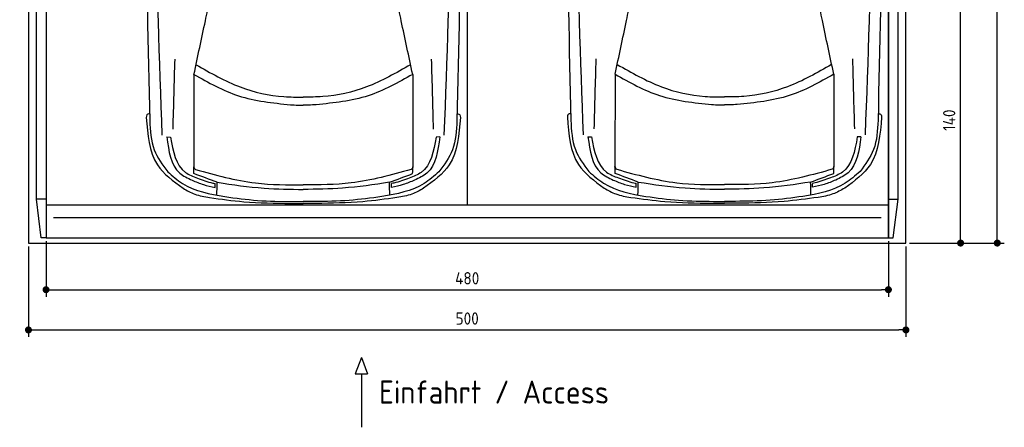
# Model space of a CAD drawing. Header units: millimetres. Extents: x -20 to 5611, y -1049 to 5673.
# Tile 1 of 3: x 0 to 5611, y -1049 to 1272. Entities that reach past the tile are written whole.
import ezdxf

# ---------------------------------------------------------------- set-up
doc = ezdxf.new("R2010")
doc.units = ezdxf.units.MM
for name, color, linetype in [('4', 3, 'Continuous'), ('5', 3, 'Continuous'), ('car', 10, 'Continuous')]:
    doc.layers.add(name, color=color, linetype=linetype)
doc.styles.get("Standard").update_dxf_attribs({"font": 'ISOCP.SHX'})
doc.dimstyles.new('GEN-ISO', dxfattribs={"dimscale": 20, "dimtxt": 3.5, "dimasz": 2, "dimexe": 2, "dimexo": 1, "dimgap": 1.5, "dimtad": 1, "dimdec": 1, "dimdsep": 46, "dimtxsty": 'Standard', "dimblk": 'PUNKT', "dimcen": 2, "dimclrd": 256, "dimclre": 256, "dimclrt": 2, "dimadec": 0, "dimazin": 0, "dimtp": 0.1, "dimtm": 0.1, "dimtfac": 0.71, "dimtdec": 1, "dimtmove": 2, "dimatfit": 3, "dimldrblk": 'PUNKT', "dimfxl": 0, "dimtolj": 1, "dimarcsym": 0})

# ---------------------------------------------------------------- blocks, each defined once
blk = doc.blocks.new('PUNKT')
at = {"layer": '4', "color": 0, "linetype": 'ByBlock'}
blk.add_line((-0.5, 0), (-1, 0), dxfattribs=at)
at = {"layer": '4', "color": 0, "linetype": 'ByBlock', "const_width": 0.5}
blk.add_lwpolyline([(-0.25, 0, 1), (0.25, 0, 1)], format="xyb", close=True, dxfattribs=at)
blk = doc.blocks.new('*D5')
at = {"layer": '5', "lineweight": -2}
for p, q in [((5120, 5300), (5610.6, 5300)), ((5570.6, 40), (5570.6, 5260)), ((5070, 0), (5610.6, 0))]:
    blk.add_line(p, q, dxfattribs=at)
at = {"layer": 'DEFPOINTS', "color": 0}
for p in [(5100, 5300), (5570.6, 5300), (5050, 0)]:
    blk.add_point(p, dxfattribs=at)
at = {"layer": '5', "lineweight": -2, "xscale": 40, "yscale": 40, "zscale": 40}
for p, rotation in [((5570.6, 5300), 90), ((5570.6, 0), 270)]:
    blk.add_blockref('PUNKT', p, dxfattribs=dict(at, rotation=rotation))
at = {"layer": '5', "color": 2, "insert": (5505.6, 2650), "char_height": 70, "attachment_point": 5, "rotation": 90}
blk.add_mtext('\\A1;530', dxfattribs=at)
blk = doc.blocks.new('*D6')
at = {"layer": '5', "lineweight": -2}
for p, q in [((5120, 1400), (5401.5, 1400)), ((5361.5, 40), (5361.5, 1360)), ((5070, 0), (5401.5, 0))]:
    blk.add_line(p, q, dxfattribs=at)
at = {"layer": 'DEFPOINTS', "color": 0}
for p in [(5100, 1400), (5361.5, 1400), (5050, 0)]:
    blk.add_point(p, dxfattribs=at)
at = {"layer": '5', "lineweight": -2, "xscale": 40, "yscale": 40, "zscale": 40}
for p, rotation in [((5361.5, 1400), 90), ((5361.5, 0), 270)]:
    blk.add_blockref('PUNKT', p, dxfattribs=dict(at, rotation=rotation))
at = {"layer": '5', "color": 2, "insert": (5296.5, 700), "char_height": 70, "attachment_point": 5, "rotation": 90}
blk.add_mtext('\\A1;140', dxfattribs=at)
blk = doc.blocks.new('*D7')
at = {"layer": '5', "lineweight": -2}
for p, q in [((150, 10), (150, -305.5)), ((4950, 10), (4950, -305.5)), ((190, -265.5), (4910, -265.5))]:
    blk.add_line(p, q, dxfattribs=at)
at = {"layer": 'DEFPOINTS', "color": 0}
for p in [(150, 30), (4950, 30), (4950, -265.5)]:
    blk.add_point(p, dxfattribs=at)
at = {"layer": '5', "lineweight": -2, "xscale": 40, "yscale": 40, "zscale": 40, "rotation": 180}
blk.add_blockref('PUNKT', (150, -265.5), dxfattribs=at)
at = {"layer": '5', "lineweight": -2, "xscale": 40, "yscale": 40, "zscale": 40}
blk.add_blockref('PUNKT', (4950, -265.5), dxfattribs=at)
at = {"layer": '5', "color": 2, "insert": (2550, -200.5), "char_height": 70, "attachment_point": 5}
blk.add_mtext('480', dxfattribs=at)
blk = doc.blocks.new('*D8')
at = {"layer": '5', "lineweight": -2}
for p, q in [((50, -20), (50, -534.7)), ((5050, -20), (5050, -534.7)), ((90, -494.7), (5010, -494.7))]:
    blk.add_line(p, q, dxfattribs=at)
at = {"layer": 'DEFPOINTS', "color": 0}
for p in [(50, 0), (5050, 0), (5050, -494.7)]:
    blk.add_point(p, dxfattribs=at)
at = {"layer": '5', "lineweight": -2, "xscale": 40, "yscale": 40, "zscale": 40, "rotation": 180}
blk.add_blockref('PUNKT', (50, -494.7), dxfattribs=at)
at = {"layer": '5', "lineweight": -2, "xscale": 40, "yscale": 40, "zscale": 40}
blk.add_blockref('PUNKT', (5050, -494.7), dxfattribs=at)
at = {"layer": '5', "color": 2, "insert": (2550, -429.7), "char_height": 70, "attachment_point": 5}
blk.add_mtext('500', dxfattribs=at)

msp = doc.modelspace()

# ---------------------------------------------------------------- linework, layer by layer
for p, q in [((2550, 5160), (2550, 218)), ((150, 250), (95, 250)), ((122.5, 30), (95, 250)), ((4950, 250), (5005, 250)), ((4977.5, 30), (5005, 250)), ((150, 218), (4950, 218)), ((1946.83, -651.91), (1912.33, -744.61)), ((1946.83, -651.91), (1981.34, -744.61)), ((1912.33, -744.61), (1981.34, -744.61)), ((1946.83, -744.61), (1946.83, -1049.24))]:
    msp.add_line(p, q)
msp.add_lwpolyline([(50, 5300), (50, 5200), (0, 5200), (0, 1400), (50, 1400), (50, 0), (5050, 0), (5050, 1400), (5100, 1400), (5100, 5200), (5050, 5200), (5050, 5300)], close=True)
for points in [[(95, 5210), (150, 5210), (150, 30), (122.5, 30)], [(95, 250), (95, 5210)], [(150, 30), (4950, 30), (4950, 5210)], [(150, 5210), (150, 30)], [(5005, 5210), (4950, 5210), (4950, 30), (4977.5, 30)], [(5005, 250), (5005, 5210)], [(192.02, 146.19), (1400, 146.19), (2550, 146.19), (3800, 146.19), (4907.98, 146.19)]]:
    msp.add_lwpolyline(points)
at = {"layer": 'car'}
for p, q in [((992.94, 960.91), (992.07, 437.53)), ((2239.42, 960.89), (2240.27, 437.51)), ((3392.69, 962.07), (3391.83, 438.68)), ((4639.18, 962.05), (4640.03, 438.67)), ((838.51, 604.16), (859.02, 603.63)), ((2393.84, 604.14), (2373.33, 603.61)), ((3238.26, 605.32), (3258.77, 604.79)), ((4793.59, 605.3), (4773.08, 604.77)), ((1113.59, 316.55), (1113.59, 339.01)), ((2118.75, 316.54), (2118.75, 339)), ((3513.34, 317.71), (3513.34, 340.17)), ((4518.51, 317.69), (4518.51, 340.15)), ((1544.44, 225.76), (1616.17, 225.76)), ((1554.06, 236.33), (1616.17, 235.89)), ((1678.28, 236.33), (1616.17, 235.89)), ((1687.89, 225.75), (1616.17, 225.76)), ((3944.2, 226.91), (4015.92, 226.91)), ((3953.81, 237.49), (4015.92, 237.05)), ((4078.04, 237.49), (4015.92, 237.05)), ((4087.65, 226.91), (4015.92, 226.91))]:
    msp.add_line(p, q, dxfattribs=at)
for points, knots in [([(738.32, 3384.82), (727.39, 2905.74), (710.32, 2010.19), (731.35, 1114.68), (741.13, 698.22)], [283.9698587, 283.9698587, 283.9698587, 283.9698587, 1721.3370464, 2970.9050259, 2970.9050259, 2970.9050259, 2970.9050259]), ([(812.67, 615.19), (796.8, 1046.19), (762.68, 1972.79), (777.17, 2899.74), (788.95, 3395.55)], [0, 0, 0, 0, 1293.6136458, 2781.0913078, 2781.0913078, 2781.0913078, 2781.0913078]), ([(2419.68, 615.17), (2435.56, 1046.17), (2469.7, 1972.76), (2455.25, 2899.71), (2443.47, 3395.53)], [0, 0, 0, 0, 1293.6136458, 2781.0913078, 2781.0913078, 2781.0913078, 2781.0913078]), ([(2494.11, 3384.8), (2505.03, 2905.72), (2522.07, 2010.16), (2501.01, 1114.65), (2491.22, 698.19)], [283.9698587, 283.9698587, 283.9698587, 283.9698587, 1721.3370464, 2970.9050259, 2970.9050259, 2970.9050259, 2970.9050259]), ([(3138.07, 3385.98), (3127.14, 2906.9), (3110.08, 2011.34), (3131.1, 1115.83), (3140.88, 699.37)], [283.9698587, 283.9698587, 283.9698587, 283.9698587, 1721.3370464, 2970.9050259, 2970.9050259, 2970.9050259, 2970.9050259]), ([(3212.42, 616.35), (3196.55, 1047.35), (3162.44, 1973.94), (3176.92, 2900.9), (3188.71, 3396.71)], [0, 0, 0, 0, 1293.6136458, 2781.0913078, 2781.0913078, 2781.0913078, 2781.0913078]), ([(4819.44, 616.33), (4835.32, 1047.33), (4869.46, 1973.92), (4855, 2900.87), (4843.23, 3396.69)], [0, 0, 0, 0, 1293.6136458, 2781.0913078, 2781.0913078, 2781.0913078, 2781.0913078]), ([(4893.87, 3385.95), (4904.78, 2906.88), (4921.82, 2011.32), (4900.77, 1115.81), (4890.98, 699.35)], [283.9698587, 283.9698587, 283.9698587, 283.9698587, 1721.3370464, 2970.9050259, 2970.9050259, 2970.9050259, 2970.9050259])]:
    msp.add_open_spline(points, degree=3, knots=knots, dxfattribs=at)
for points in [[(992.94, 960.91), (1058.08, 1265.94), (1083.17, 1387.38)], [(2239.42, 960.89), (2174.29, 1265.92), (2149.2, 1387.37)], [(3392.69, 962.07), (3457.83, 1267.09), (3482.92, 1388.54)], [(4639.18, 962.05), (4574.05, 1267.08), (4548.96, 1388.53)], [(874.02, 649.36), (885.08, 1047.39)], [(1005.59, 1015.76), (1256.69, 889.06), (1505.79, 833.95), (1616.18, 831)], [(2226.77, 1015.74), (1975.67, 889.05), (1726.56, 833.94), (1616.18, 831)], [(2358.33, 649.34), (2347.28, 1047.37)], [(3273.77, 650.52), (3284.83, 1048.55)], [(3405.34, 1016.91), (3656.44, 890.21), (3905.55, 835.1), (4015.93, 832.16)], [(4626.53, 1016.9), (4375.42, 890.2), (4126.32, 835.1), (4015.93, 832.16)], [(4758.09, 650.5), (4747.04, 1048.53)], [(992.94, 960.91), (1246.71, 838.92), (1543.26, 788.04)], [(2239.42, 960.89), (1985.64, 838.91), (1689.09, 788.03)], [(3392.69, 962.07), (3646.47, 840.08), (3943.02, 789.19)], [(4639.18, 962.05), (4385.4, 840.07), (4088.84, 789.19)], [(1543.26, 788.04), (1585.96, 785.77), (1616.18, 785.41)], [(1689.09, 788.03), (1646.4, 785.77), (1616.18, 785.41)], [(3943.02, 789.19), (3985.71, 786.93), (4015.93, 786.57)], [(4088.84, 789.19), (4046.15, 786.93), (4015.93, 786.57)], [(740.2, 736.6), (723.99, 729.52), (721.23, 715.51)], [(2492.15, 736.58), (2508.36, 729.5), (2511.12, 715.48)], [(3139.96, 737.76), (3123.75, 730.68), (3120.99, 716.66)], [(4891.91, 737.74), (4908.11, 730.66), (4910.87, 716.64)], [(721.23, 715.51), (784.58, 446.24), (930.66, 312.12)], [(741.13, 698.22), (766.78, 531.03), (843.47, 406.5)], [(2511.12, 715.48), (2447.76, 446.21), (2301.68, 312.1)], [(2491.22, 698.19), (2465.57, 531.01), (2388.88, 406.47)], [(3120.99, 716.66), (3184.34, 447.39), (3330.41, 313.28)], [(3140.88, 699.37), (3166.54, 532.19), (3243.22, 407.65)], [(4910.87, 716.64), (4847.51, 447.37), (4701.44, 313.26)], [(4890.98, 699.35), (4865.32, 532.16), (4788.63, 407.63)], [(838.51, 604.16), (912.03, 398.89), (982.36, 357.98)], [(859.02, 603.63), (944.37, 402.56), (1012.44, 369.95)], [(2373.33, 603.61), (2287.97, 402.54), (2219.9, 369.93)], [(2393.84, 604.14), (2320.31, 398.87), (2249.98, 357.96)], [(3238.26, 605.32), (3311.79, 400.05), (3382.11, 359.14)], [(3258.77, 604.79), (3344.13, 403.72), (3412.2, 371.1)], [(4773.08, 604.77), (4687.73, 403.7), (4619.65, 371.09)], [(4793.59, 605.3), (4720.06, 400.03), (4649.74, 359.12)], [(843.47, 406.5), (927.79, 339.35), (1168.81, 264.32)], [(992.07, 437.53), (994.28, 426.53), (1002.19, 419.08)], [(993.21, 395.58), (992.25, 434.8)], [(1125.38, 345.97), (993.21, 395.58)], [(1002.19, 419.08), (1344.13, 342.49), (1616.17, 331.81)], [(2230.16, 419.07), (1888.22, 342.49), (1616.17, 331.81)], [(2388.88, 406.47), (2304.56, 339.34), (2063.53, 264.31)], [(2106.96, 345.96), (2239.14, 395.57)], [(2240.27, 437.51), (2238.07, 426.51), (2230.16, 419.07)], [(2239.14, 395.57), (2240.1, 434.78)], [(3243.22, 407.65), (3327.54, 340.51), (3568.57, 265.48)], [(3391.83, 438.68), (3394.03, 427.68), (3401.94, 420.24)], [(3392.96, 396.74), (3392, 435.96)], [(3525.14, 347.13), (3392.96, 396.74)], [(3401.94, 420.24), (3743.88, 343.65), (4015.92, 332.97)], [(4629.91, 420.22), (4287.97, 343.64), (4015.92, 332.97)], [(4788.63, 407.63), (4704.31, 340.49), (4463.28, 265.47)], [(4506.71, 347.12), (4638.89, 396.72)], [(4640.03, 438.67), (4637.82, 427.67), (4629.91, 420.22)], [(4638.89, 396.72), (4639.85, 435.94)], [(982.36, 357.98), (1047.07, 332.96), (1113.59, 316.55)], [(1012.44, 369.95), (1099.97, 341.95), (1113.88, 338.95)], [(1123.38, 272.7), (1125.38, 345.97)], [(1125.38, 345.97), (1392.38, 312.77), (1616.17, 305.49)], [(2106.96, 345.96), (1839.97, 312.77), (1616.17, 305.49)], [(2108.97, 272.68), (2106.96, 345.96)], [(2219.9, 369.93), (2132.37, 341.94), (2118.46, 338.93)], [(2249.98, 357.96), (2185.27, 332.94), (2118.75, 316.54)], [(3382.11, 359.14), (3446.82, 334.12), (3513.34, 317.71)], [(3412.2, 371.1), (3499.73, 343.11), (3513.64, 340.11)], [(3523.13, 273.85), (3525.14, 347.13)], [(3525.14, 347.13), (3792.13, 313.93), (4015.92, 306.65)], [(4506.71, 347.12), (4239.72, 313.92), (4015.92, 306.65)], [(4508.72, 273.84), (4506.71, 347.12)], [(4619.65, 371.09), (4532.12, 343.1), (4518.21, 340.09)], [(4649.74, 359.12), (4585.03, 334.1), (4518.51, 317.69)], [(930.66, 312.12), (997.92, 278.54), (1082.35, 258.91)], [(2301.68, 312.1), (2234.42, 278.52), (2149.99, 258.9)], [(3330.41, 313.28), (3397.67, 279.7), (3482.1, 260.07)], [(4701.44, 313.26), (4634.18, 279.68), (4549.75, 260.06)], [(1082.35, 258.91), (1276.57, 235.77), (1544.44, 225.76)], [(1168.81, 264.32), (1354.89, 243.16), (1554.06, 236.33)], [(2063.53, 264.31), (1877.45, 243.16), (1678.28, 236.33)], [(2149.99, 258.9), (1955.76, 235.76), (1687.89, 225.75)], [(3482.1, 260.07), (3676.33, 236.92), (3944.2, 226.91)], [(3568.57, 265.48), (3754.64, 244.32), (3953.81, 237.49)], [(4463.28, 265.47), (4277.2, 244.31), (4078.04, 237.49)], [(4549.75, 260.06), (4355.52, 236.91), (4087.65, 226.91)]]:
    msp.add_spline(points, degree=3, dxfattribs=at)

# ---------------------------------------------------------------- texts
msp.add_text('Einfahrt / Access', height=131.25).set_placement((2047.25, -914.18))

# ---------------------------------------------------------------- dimensions: what is measured, and where the dimension line sits
at = {"layer": '5'}
for base, p2, picture, middle in [((5570.6, 5300), (5100, 5300), '*D5', (5505.6, 2650)), ((5361.5, 1400), (5100, 1400), '*D6', (5296.5, 700))]:
    dim = msp.add_linear_dim(base=base, p1=(5050, 0), p2=p2, angle=270, dimstyle='GEN-ISO', override={"dimlfac": 0.1}, dxfattribs=at)
    dim.commit()
    dim.dimension.update_dxf_attribs({"geometry": picture, "text_midpoint": middle})
for base, p1, p2, picture, middle in [((5050, -494.67), (50, 0), (5050, 0), '*D8', (2550, -429.67)), ((4950, -265.52), (150, 30), (4950, 30), '*D7', (2550, -200.52))]:
    dim = msp.add_linear_dim(base=base, p1=p1, p2=p2, dimstyle='GEN-ISO', override={"dimlfac": 0.1, "dimtolj": 0}, dxfattribs=at)
    dim.commit()
    dim.dimension.update_dxf_attribs({"geometry": picture, "text_midpoint": middle})

doc.saveas('drawing.dxf')
